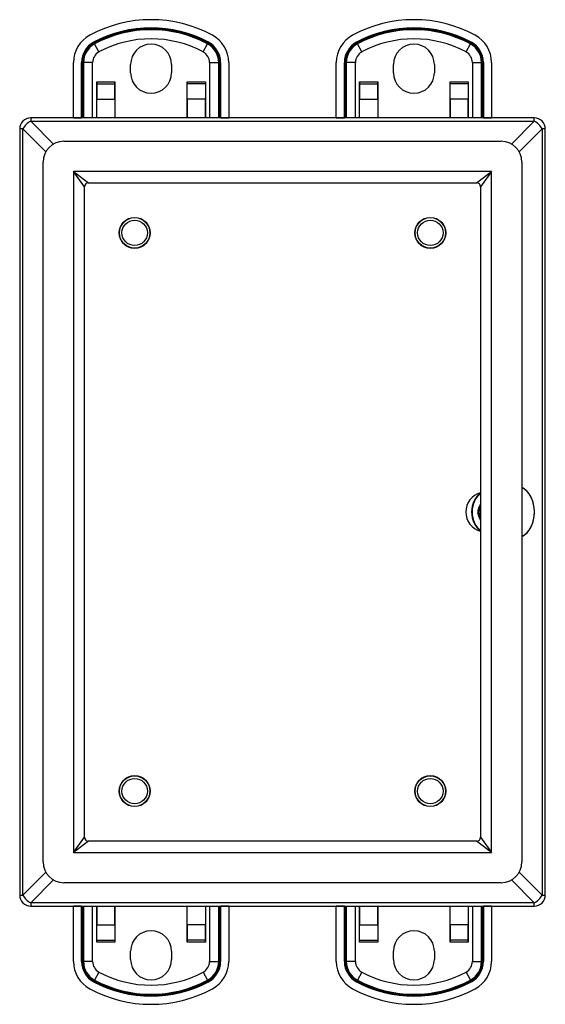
# Model space of a CAD drawing. Header units: inches. Extents: x 2.5 to 31.4, y 3 to 21.5.
# Tile 3 of 5: x 15.1 to 19.1, y 8.8 to 16.3. Entities that reach past the tile are written whole.
import ezdxf

# ---------------------------------------------------------------- set-up
doc = ezdxf.new("R2010")
doc.units = ezdxf.units.IN
doc.header["$MEASUREMENT"] = 0
doc.layers.add('Visible Edges(ANSI)', color=7, linetype='Continuous', lineweight=25)
doc.layers.add('Visible Tangent Edges(ANSI)', color=7, linetype='Continuous', lineweight=25)

msp = doc.modelspace()

# ---------------------------------------------------------------- linework, layer by layer
at = {"layer": 'Visible Edges(ANSI)'}
for p, q in [((15.5418, 15.5495), (15.5418, 15.9721)), ((16.7229, 15.9721), (16.7229, 15.5495)), ((17.5418, 15.5495), (17.5418, 15.9721)), ((18.7229, 15.9721), (18.7229, 15.5495)), ((15.9763, 15.8935), (15.9763, 15.9555)), ((16.2883, 15.9555), (16.2883, 15.8935)), ((17.9763, 15.8935), (17.9763, 15.9555)), ((18.2883, 15.9555), (18.2883, 15.8935)), ((15.7185, 15.5495), (15.7185, 15.8245)), ((15.7185, 15.8245), (15.7186, 15.8245)), ((15.7186, 15.8245), (15.7186, 15.8087)), ((15.8566, 15.8087), (15.8566, 15.8245)), ((15.8566, 15.8245), (15.8567, 15.8245)), ((15.8567, 15.8245), (15.8567, 15.5495)), ((16.4079, 15.8245), (16.408, 15.8245)), ((16.4079, 15.5495), (16.4079, 15.8245)), ((16.408, 15.8087), (16.408, 15.8245)), ((16.546, 15.8245), (16.5461, 15.8245)), ((16.546, 15.8245), (16.546, 15.8087)), ((16.5461, 15.8245), (16.5461, 15.5495)), ((17.7185, 15.5495), (17.7185, 15.8245)), ((17.7185, 15.8245), (17.7186, 15.8245)), ((17.7186, 15.8245), (17.7186, 15.8087)), ((17.8566, 15.8087), (17.8566, 15.8245)), ((17.8566, 15.8245), (17.8567, 15.8245)), ((17.8567, 15.8245), (17.8567, 15.5495)), ((18.4079, 15.8245), (18.408, 15.8245)), ((18.4079, 15.5495), (18.4079, 15.8245)), ((18.408, 15.8087), (18.408, 15.8245)), ((18.546, 15.8245), (18.5461, 15.8245)), ((18.546, 15.8245), (18.546, 15.8087)), ((18.5461, 15.8245), (18.5461, 15.5495)), ((15.7186, 15.8087), (15.7186, 15.6919)), ((15.8566, 15.6919), (15.8566, 15.8087)), ((16.408, 15.6919), (16.408, 15.8087)), ((16.546, 15.8087), (16.546, 15.6919)), ((17.7186, 15.8087), (17.7186, 15.6919)), ((17.8566, 15.6919), (17.8566, 15.8087)), ((18.408, 15.6919), (18.408, 15.8087)), ((18.546, 15.8087), (18.546, 15.6919)), ((15.7186, 15.5495), (15.7186, 15.6919)), ((15.8566, 15.6919), (15.8566, 15.5495)), ((16.408, 15.6919), (16.408, 15.5495)), ((16.546, 15.5495), (16.546, 15.6919)), ((17.7186, 15.5495), (17.7186, 15.6919)), ((17.8566, 15.6919), (17.8566, 15.5495)), ((18.408, 15.6919), (18.408, 15.5495)), ((18.546, 15.5495), (18.546, 15.6919)), ((19.0483, 15.5495), (15.2163, 15.5495)), ((15.5418, 15.5495), (15.5418, 15.5495)), ((15.6037, 15.5495), (15.6037, 15.5495)), ((16.661, 15.5495), (16.6609, 15.5495)), ((16.7229, 15.5495), (16.7229, 15.5495)), ((17.5418, 15.5495), (17.5418, 15.5495)), ((17.6037, 15.5495), (17.6037, 15.5495)), ((18.661, 15.5495), (18.6609, 15.5495)), ((18.7229, 15.5495), (18.7229, 15.5495)), ((15.1323, 15.4655), (15.1323, 9.6335)), ((19.1323, 9.6335), (19.1323, 15.4655)), ((15.4678, 15.3715), (18.7969, 15.3715)), ((15.3103, 9.8849), (15.3103, 15.214)), ((18.9544, 15.214), (18.9544, 9.8849)), ((15.6253, 10.0734), (15.6253, 15.0255)), ((15.6563, 15.0565), (18.6084, 15.0565)), ((18.6394, 15.0255), (18.6394, 10.0734)), ((18.6343, 12.5877), (18.6213, 12.5559)), ((18.6213, 12.541), (18.6351, 12.5073)), ((18.6084, 10.0424), (15.6563, 10.0424)), ((18.7969, 9.7274), (15.4678, 9.7274)), ((15.2163, 9.5495), (19.0483, 9.5495)), ((15.5418, 9.5494), (15.5418, 9.5495)), ((15.5418, 9.1268), (15.5418, 9.5494)), ((15.6037, 9.5494), (15.6037, 9.5495)), ((15.7185, 9.2745), (15.7185, 9.5495)), ((15.7186, 9.5495), (15.7186, 9.4071)), ((15.8566, 9.4071), (15.8566, 9.5495)), ((15.8567, 9.5495), (15.8567, 9.2745)), ((16.4079, 9.2745), (16.4079, 9.5495)), ((16.408, 9.4071), (16.408, 9.5495)), ((16.546, 9.5495), (16.546, 9.4071)), ((16.5461, 9.5495), (16.5461, 9.2745)), ((16.6609, 9.5495), (16.661, 9.5494)), ((16.7229, 9.5495), (16.7229, 9.5494)), ((16.7229, 9.5494), (16.7229, 9.1268)), ((17.5418, 9.5494), (17.5418, 9.5495)), ((17.5418, 9.1268), (17.5418, 9.5494)), ((17.6037, 9.5494), (17.6037, 9.5495)), ((17.7185, 9.2745), (17.7185, 9.5495)), ((17.7186, 9.5495), (17.7186, 9.4071)), ((17.8566, 9.4071), (17.8566, 9.5495)), ((17.8567, 9.5495), (17.8567, 9.2745)), ((18.4079, 9.2745), (18.4079, 9.5495)), ((18.408, 9.4071), (18.408, 9.5495)), ((18.546, 9.5495), (18.546, 9.4071)), ((18.5461, 9.5495), (18.5461, 9.2745)), ((18.6609, 9.5495), (18.661, 9.5494)), ((18.7229, 9.5495), (18.7229, 9.5494)), ((18.7229, 9.5494), (18.7229, 9.1268)), ((15.7186, 9.2903), (15.7186, 9.4071)), ((15.8566, 9.4071), (15.8566, 9.2903)), ((16.408, 9.4071), (16.408, 9.2903)), ((16.546, 9.2903), (16.546, 9.4071)), ((17.7186, 9.2903), (17.7186, 9.4071)), ((17.8566, 9.4071), (17.8566, 9.2903)), ((18.408, 9.4071), (18.408, 9.2903)), ((18.546, 9.2903), (18.546, 9.4071)), ((15.7186, 9.2745), (15.7185, 9.2745)), ((15.7186, 9.2745), (15.7186, 9.2903)), ((15.8566, 9.2903), (15.8566, 9.2745)), ((15.8567, 9.2745), (15.8566, 9.2745)), ((16.408, 9.2745), (16.4079, 9.2745)), ((16.408, 9.2903), (16.408, 9.2745)), ((16.546, 9.2745), (16.546, 9.2903)), ((16.5461, 9.2745), (16.546, 9.2745)), ((17.7186, 9.2745), (17.7185, 9.2745)), ((17.7186, 9.2745), (17.7186, 9.2903)), ((17.8566, 9.2903), (17.8566, 9.2745)), ((17.8567, 9.2745), (17.8566, 9.2745)), ((18.408, 9.2745), (18.4079, 9.2745)), ((18.408, 9.2903), (18.408, 9.2745)), ((18.546, 9.2745), (18.546, 9.2903)), ((18.5461, 9.2745), (18.546, 9.2745)), ((15.9763, 9.1435), (15.9763, 9.2055)), ((16.2883, 9.2055), (16.2883, 9.1435)), ((17.9763, 9.1435), (17.9763, 9.2055)), ((18.2883, 9.2055), (18.2883, 9.1435))]:
    msp.add_line(p, q, dxfattribs=at)
at = {"layer": 'Visible Edges(ANSI)', "flags": 128}
msp.add_lwpolyline([(18.9544, 12.3633), (18.9647, 12.3689), (18.9748, 12.3756), (18.9843, 12.3834), (18.9934, 12.3921), (19.0019, 12.4018), (19.0098, 12.4123), (19.0172, 12.4236), (19.0238, 12.4357), (19.0297, 12.4484), (19.035, 12.4617), (19.0394, 12.4756), (19.0431, 12.4898), (19.046, 12.5044), (19.0481, 12.5193), (19.0493, 12.5343), (19.0497, 12.5495), (19.0493, 12.5646), (19.0481, 12.5796), (19.046, 12.5945), (19.0431, 12.6091), (19.0394, 12.6234), (19.035, 12.6372), (19.0297, 12.6505), (19.0238, 12.6632), (19.0172, 12.6753), (19.0098, 12.6866), (19.0019, 12.6972), (18.9934, 12.7068), (18.9843, 12.7156), (18.9748, 12.7233), (18.9647, 12.73), (18.9544, 12.7356)], dxfattribs=at)
at = {"layer": 'Visible Edges(ANSI)'}
for centre, radius in [((16.0073, 14.6745), 0.1181), ((16.0073, 14.6745), 0.1161), ((16.0073, 14.6745), 0.0965), ((18.2573, 14.6745), 0.1181), ((18.2573, 14.6745), 0.1161), ((18.2573, 14.6745), 0.0965), ((16.0073, 10.4245), 0.1181), ((16.0073, 10.4245), 0.1161), ((16.0073, 10.4245), 0.0965), ((18.2573, 10.4245), 0.1181), ((18.2573, 10.4245), 0.1161), ((18.2573, 10.4245), 0.0965)]:
    msp.add_circle(centre, radius, dxfattribs=at)
for centre, radius, start, end in [((16.1323, 15.3135), 0.984, 61.70581, 118.29419), ((18.1323, 15.3135), 0.984, 61.70581, 118.29419), ((15.7778, 15.9721), 0.236, 118.29419, 180), ((16.4869, 15.9721), 0.236, 0, 61.70581), ((17.7778, 15.9721), 0.236, 118.29419, 180), ((18.4869, 15.9721), 0.236, 0, 61.70581), ((16.1323, 15.9555), 0.156, 0, 180), ((18.1323, 15.9555), 0.156, 0, 180), ((16.1323, 15.8935), 0.156, 180, 0), ((18.1323, 15.8935), 0.156, 180, 0), ((15.2163, 15.4655), 0.084, 90, 180), ((19.0483, 15.4655), 0.084, 0, 90), ((15.4678, 15.214), 0.1575, 90, 180), ((18.7969, 15.214), 0.1575, 0, 90), ((15.6563, 15.0255), 0.031, 90, 180), ((18.6084, 15.0255), 0.031, 0, 90), ((18.6808, 12.5495), 0.1526, 105.72695, 254.27305), ((18.6395, 12.5485), 0.0197, 157.79235, 202.20765), ((15.6563, 10.0734), 0.031, 180, 270), ((18.6084, 10.0734), 0.031, 270, 0), ((15.4678, 9.8849), 0.1575, 180, 270), ((18.7969, 9.8849), 0.1575, 270, 0), ((15.2163, 9.6335), 0.084, 180, 270), ((19.0483, 9.6335), 0.084, 270, 0), ((16.1323, 9.2055), 0.156, 0, 180), ((18.1323, 9.2055), 0.156, 0, 180), ((15.7778, 9.1268), 0.236, 180, 241.70581), ((16.1323, 9.1435), 0.156, 180, 0), ((16.4869, 9.1268), 0.236, 298.29419, 0), ((17.7778, 9.1268), 0.236, 180, 241.70581), ((18.1323, 9.1435), 0.156, 180, 0), ((18.4869, 9.1268), 0.236, 298.29419, 0), ((16.1323, 9.7854), 0.984, 241.70581, 298.29419), ((18.1323, 9.7854), 0.984, 241.70581, 298.29419)]:
    msp.add_arc(centre, radius, start, end, dxfattribs=at)
at = {"layer": 'Visible Tangent Edges(ANSI)'}
for p, q in [((15.6953, 16.1254), (15.6986, 16.1193)), ((15.702, 16.1129), (15.6986, 16.1193)), ((16.5626, 16.1129), (16.5661, 16.1193)), ((16.5694, 16.1254), (16.5661, 16.1193)), ((17.6953, 16.1254), (17.6986, 16.1193)), ((17.702, 16.1129), (17.6986, 16.1193)), ((18.5626, 16.1129), (18.5661, 16.1193)), ((18.5694, 16.1254), (18.5661, 16.1193)), ((15.735, 16.0516), (15.702, 16.1129)), ((16.5296, 16.0516), (16.5626, 16.1129)), ((17.735, 16.0516), (17.702, 16.1129)), ((18.5296, 16.0516), (18.5626, 16.1129)), ((15.6037, 15.9721), (15.6107, 15.9721)), ((15.6037, 15.5495), (15.6037, 15.9721)), ((15.6107, 15.5495), (15.6107, 15.9721)), ((15.6179, 15.9721), (15.6107, 15.9721)), ((15.6875, 15.9721), (15.6179, 15.9721)), ((15.6179, 15.9721), (15.6179, 15.5495)), ((15.6875, 15.5495), (15.6875, 15.9721)), ((16.5771, 15.9721), (16.5771, 15.5495)), ((16.5771, 15.9721), (16.6467, 15.9721)), ((16.6467, 15.5495), (16.6467, 15.9721)), ((16.6467, 15.9721), (16.654, 15.9721)), ((16.661, 15.9721), (16.654, 15.9721)), ((16.654, 15.9721), (16.654, 15.5495)), ((16.661, 15.9721), (16.661, 15.5495)), ((17.6037, 15.9721), (17.6107, 15.9721)), ((17.6037, 15.5495), (17.6037, 15.9721)), ((17.6107, 15.5495), (17.6107, 15.9721)), ((17.6179, 15.9721), (17.6107, 15.9721)), ((17.6875, 15.9721), (17.6179, 15.9721)), ((17.6179, 15.9721), (17.6179, 15.5495)), ((17.6875, 15.5495), (17.6875, 15.9721)), ((18.5771, 15.9721), (18.5771, 15.5495)), ((18.5771, 15.9721), (18.6467, 15.9721)), ((18.6467, 15.5495), (18.6467, 15.9721)), ((18.6467, 15.9721), (18.654, 15.9721)), ((18.661, 15.9721), (18.654, 15.9721)), ((18.654, 15.9721), (18.654, 15.5495)), ((18.661, 15.9721), (18.661, 15.5495)), ((15.7186, 15.8245), (15.8566, 15.8245)), ((16.408, 15.8245), (16.546, 15.8245)), ((17.7186, 15.8245), (17.8566, 15.8245)), ((18.408, 15.8245), (18.546, 15.8245)), ((15.7186, 15.8087), (15.8566, 15.8087)), ((16.546, 15.8087), (16.408, 15.8087)), ((17.7186, 15.8087), (17.8566, 15.8087)), ((18.546, 15.8087), (18.408, 15.8087)), ((15.7186, 15.6919), (15.8566, 15.6919)), ((16.546, 15.6919), (16.408, 15.6919)), ((17.7186, 15.6919), (17.8566, 15.6919)), ((18.546, 15.6919), (18.408, 15.6919)), ((15.2163, 15.5495), (15.2163, 15.5249)), ((15.3902, 15.351), (15.2163, 15.5249)), ((15.2163, 15.5249), (19.0483, 15.5249)), ((15.5418, 15.5495), (15.6037, 15.5495)), ((16.661, 15.5495), (16.7229, 15.5495)), ((17.5418, 15.5495), (17.6037, 15.5495)), ((18.661, 15.5495), (18.7229, 15.5495)), ((19.0483, 15.5249), (18.8745, 15.351)), ((19.0483, 15.5249), (19.0483, 15.5495)), ((15.1569, 15.4655), (15.1323, 15.4655)), ((15.1569, 15.4655), (15.3308, 15.2916)), ((15.1569, 9.6335), (15.1569, 15.4655)), ((18.9339, 15.2916), (19.1077, 15.4655)), ((19.1077, 15.4655), (19.1077, 9.6335)), ((19.1323, 15.4655), (19.1077, 15.4655)), ((15.5413, 15.1405), (15.6563, 15.0565)), ((15.6253, 15.0255), (15.5413, 15.1405)), ((15.5413, 15.1405), (15.5413, 9.9584)), ((18.7234, 15.1405), (15.5413, 15.1405)), ((18.6084, 15.0565), (18.7234, 15.1405)), ((18.7234, 15.1405), (18.6394, 15.0255)), ((18.7234, 9.9584), (18.7234, 15.1405)), ((18.6275, 12.5583), (18.6394, 12.5875)), ((18.6394, 12.5583), (18.6275, 12.5583)), ((18.6394, 12.5094), (18.6275, 12.5386)), ((18.6275, 12.5386), (18.6394, 12.5386)), ((15.5413, 9.9584), (15.6253, 10.0734)), ((18.6394, 10.0734), (18.7234, 9.9584)), ((15.6563, 10.0424), (15.5413, 9.9584)), ((18.7234, 9.9584), (18.6084, 10.0424)), ((15.5413, 9.9584), (18.7234, 9.9584)), ((15.3308, 9.8073), (15.1569, 9.6335)), ((15.2163, 9.5741), (15.3902, 9.7479)), ((18.8745, 9.7479), (19.0483, 9.5741)), ((19.1077, 9.6335), (18.9339, 9.8073)), ((15.1323, 9.6335), (15.1569, 9.6335)), ((19.1077, 9.6335), (19.1323, 9.6335)), ((15.2163, 9.5741), (15.2163, 9.5495)), ((19.0483, 9.5741), (15.2163, 9.5741)), ((15.6037, 9.5494), (15.5418, 9.5494)), ((15.6037, 9.1268), (15.6037, 9.5494)), ((15.6107, 9.1268), (15.6107, 9.5495)), ((15.6179, 9.5495), (15.6179, 9.1268)), ((15.6875, 9.1268), (15.6875, 9.5495)), ((16.5771, 9.5495), (16.5771, 9.1268)), ((16.6467, 9.1268), (16.6467, 9.5495)), ((16.654, 9.5495), (16.654, 9.1268)), ((16.661, 9.5494), (16.661, 9.1268)), ((16.7229, 9.5494), (16.661, 9.5494)), ((17.6037, 9.5494), (17.5418, 9.5494)), ((17.6037, 9.1268), (17.6037, 9.5494)), ((17.6107, 9.1268), (17.6107, 9.5495)), ((17.6179, 9.5495), (17.6179, 9.1268)), ((17.6875, 9.1268), (17.6875, 9.5495)), ((18.5771, 9.5495), (18.5771, 9.1268)), ((18.6467, 9.1268), (18.6467, 9.5495)), ((18.654, 9.5495), (18.654, 9.1268)), ((18.661, 9.5494), (18.661, 9.1268)), ((18.7229, 9.5494), (18.661, 9.5494)), ((19.0483, 9.5495), (19.0483, 9.5741)), ((15.7186, 9.4071), (15.8566, 9.4071)), ((16.546, 9.4071), (16.408, 9.4071)), ((17.7186, 9.4071), (17.8566, 9.4071)), ((18.546, 9.4071), (18.408, 9.4071)), ((15.7186, 9.2903), (15.8566, 9.2903)), ((15.8566, 9.2745), (15.7186, 9.2745)), ((16.546, 9.2903), (16.408, 9.2903)), ((16.546, 9.2745), (16.408, 9.2745)), ((17.7186, 9.2903), (17.8566, 9.2903)), ((17.8566, 9.2745), (17.7186, 9.2745)), ((18.546, 9.2903), (18.408, 9.2903)), ((18.546, 9.2745), (18.408, 9.2745)), ((15.6037, 9.1268), (15.6107, 9.1268)), ((15.6179, 9.1268), (15.6107, 9.1268)), ((15.6875, 9.1268), (15.6179, 9.1268)), ((16.5771, 9.1268), (16.6467, 9.1268)), ((16.6467, 9.1268), (16.654, 9.1268)), ((16.661, 9.1268), (16.654, 9.1268)), ((17.6037, 9.1268), (17.6107, 9.1268)), ((17.6179, 9.1268), (17.6107, 9.1268)), ((17.6875, 9.1268), (17.6179, 9.1268)), ((18.5771, 9.1268), (18.6467, 9.1268)), ((18.6467, 9.1268), (18.654, 9.1268)), ((18.661, 9.1268), (18.654, 9.1268)), ((15.735, 9.0473), (15.702, 8.9861)), ((16.5296, 9.0473), (16.5626, 8.9861)), ((17.735, 9.0473), (17.702, 8.9861)), ((18.5296, 9.0473), (18.5626, 8.9861)), ((15.6953, 8.9735), (15.6986, 8.9796)), ((15.702, 8.9861), (15.6986, 8.9796)), ((16.5626, 8.9861), (16.5661, 8.9796)), ((16.5694, 8.9735), (16.5661, 8.9796)), ((17.6953, 8.9735), (17.6986, 8.9796)), ((17.702, 8.9861), (17.6986, 8.9796)), ((18.5626, 8.9861), (18.5661, 8.9796)), ((18.5694, 8.9735), (18.5661, 8.9796))]:
    msp.add_line(p, q, dxfattribs=at)
at = {"layer": 'Visible Tangent Edges(ANSI)', "flags": 128}
for points in [[(18.6394, 12.611), (18.6383, 12.6088), (18.6372, 12.6066), (18.6362, 12.6044), (18.6351, 12.6021), (18.634, 12.5999), (18.633, 12.5976), (18.6319, 12.5953), (18.6309, 12.5931), (18.6298, 12.5908), (18.6288, 12.5885), (18.6279, 12.5862), (18.6269, 12.5839), (18.626, 12.5815), (18.6251, 12.5792), (18.6243, 12.5769), (18.6234, 12.5745), (18.6227, 12.5722), (18.6219, 12.5698), (18.6212, 12.5674), (18.6205, 12.5651), (18.6199, 12.5627), (18.6194, 12.5603), (18.6188, 12.5579), (18.6184, 12.5555)], [(18.6343, 12.5877), (18.6345, 12.5882), (18.6347, 12.5887), (18.6349, 12.5892), (18.6351, 12.5897), (18.6353, 12.5903), (18.6355, 12.5908), (18.6357, 12.5913), (18.636, 12.5918), (18.6362, 12.5923), (18.6364, 12.5928), (18.6366, 12.5933), (18.6368, 12.5938), (18.637, 12.5943), (18.6372, 12.5948), (18.6375, 12.5953), (18.6377, 12.5958), (18.6379, 12.5963), (18.6381, 12.5968), (18.6383, 12.5973), (18.6385, 12.5978), (18.6387, 12.5983), (18.639, 12.5989), (18.6392, 12.5994), (18.6394, 12.5999)], [(18.6184, 12.5555), (18.6183, 12.5549), (18.6182, 12.5543), (18.6181, 12.5538), (18.618, 12.5532), (18.6179, 12.5526), (18.6179, 12.5521), (18.6178, 12.5515), (18.6178, 12.5509), (18.6178, 12.5503), (18.6177, 12.5498), (18.6177, 12.5492), (18.6177, 12.5486), (18.6177, 12.548), (18.6177, 12.5475), (18.6178, 12.5469), (18.6178, 12.5463), (18.6178, 12.5457), (18.6179, 12.5452), (18.618, 12.5446), (18.618, 12.544), (18.6181, 12.5435), (18.6182, 12.5429), (18.6183, 12.5423), (18.6184, 12.5418)], [(18.6184, 12.5418), (18.6189, 12.5393), (18.6194, 12.5369), (18.62, 12.5345), (18.6206, 12.532), (18.6213, 12.5296), (18.622, 12.5272), (18.6228, 12.5248), (18.6236, 12.5224), (18.6244, 12.52), (18.6253, 12.5176), (18.6262, 12.5153), (18.6271, 12.5129), (18.628, 12.5106), (18.629, 12.5082), (18.63, 12.5059), (18.631, 12.5036), (18.6321, 12.5013), (18.6331, 12.499), (18.6341, 12.4967), (18.6352, 12.4944), (18.6363, 12.4921), (18.6373, 12.4898), (18.6384, 12.4876), (18.6394, 12.4853)], [(18.6394, 12.4969), (18.6392, 12.4974), (18.639, 12.4978), (18.6389, 12.4982), (18.6387, 12.4987), (18.6385, 12.4991), (18.6383, 12.4995), (18.6381, 12.5), (18.6379, 12.5004), (18.6378, 12.5008), (18.6376, 12.5013), (18.6374, 12.5017), (18.6372, 12.5021), (18.637, 12.5025), (18.6369, 12.503), (18.6367, 12.5034), (18.6365, 12.5038), (18.6363, 12.5043), (18.6361, 12.5047), (18.636, 12.5051), (18.6358, 12.5056), (18.6356, 12.506), (18.6354, 12.5064), (18.6353, 12.5069), (18.6351, 12.5073)]]:
    msp.add_lwpolyline(points, dxfattribs=at)
at = {"layer": 'Visible Tangent Edges(ANSI)'}
for centre, radius, start, end in [((16.1323, 15.3135), 0.9221, 61.70581, 118.29419), ((16.1323, 15.3135), 0.9151, 61.70581, 118.29419), ((16.1323, 15.3135), 0.9078, 61.70581, 118.29419), ((18.1323, 15.3135), 0.9221, 61.70581, 118.29419), ((18.1323, 15.3135), 0.9151, 61.70581, 118.29419), ((18.1323, 15.3135), 0.9078, 61.70581, 118.29419), ((15.7778, 15.9721), 0.1741, 118.29419, 180), ((15.7778, 15.9721), 0.1671, 118.29419, 180), ((16.1323, 15.3135), 0.8382, 61.70581, 118.29419), ((16.4869, 15.9721), 0.1671, 0, 61.70581), ((16.4869, 15.9721), 0.1741, 0, 61.70581), ((17.7778, 15.9721), 0.1741, 118.29419, 180), ((17.7778, 15.9721), 0.1671, 118.29419, 180), ((18.1323, 15.3135), 0.8382, 61.70581, 118.29419), ((18.4869, 15.9721), 0.1671, 0, 61.70581), ((18.4869, 15.9721), 0.1741, 0, 61.70581), ((15.7778, 15.9721), 0.1598, 118.29419, 180), ((15.7778, 15.9721), 0.0902, 118.29419, 180), ((16.4869, 15.9721), 0.0902, 0, 61.70581), ((16.4869, 15.9721), 0.1598, 0, 61.70581), ((17.7778, 15.9721), 0.1598, 118.29419, 180), ((17.7778, 15.9721), 0.0902, 118.29419, 180), ((18.4869, 15.9721), 0.0902, 0, 61.70581), ((18.4869, 15.9721), 0.1598, 0, 61.70581), ((15.7778, 9.1268), 0.1741, 180, 241.70581), ((15.7778, 9.1268), 0.1671, 180, 241.70581), ((15.7778, 9.1268), 0.1598, 180, 241.70581), ((15.7778, 9.1268), 0.0902, 180, 241.70581), ((16.4869, 9.1268), 0.0902, 298.29419, 0), ((16.4869, 9.1268), 0.1598, 298.29419, 0), ((16.4869, 9.1268), 0.1671, 298.29419, 0), ((16.4869, 9.1268), 0.1741, 298.29419, 0), ((17.7778, 9.1268), 0.1741, 180, 241.70581), ((17.7778, 9.1268), 0.1671, 180, 241.70581), ((17.7778, 9.1268), 0.1598, 180, 241.70581), ((17.7778, 9.1268), 0.0902, 180, 241.70581), ((18.4869, 9.1268), 0.0902, 298.29419, 0), ((18.4869, 9.1268), 0.1598, 298.29419, 0), ((18.4869, 9.1268), 0.1671, 298.29419, 0), ((18.4869, 9.1268), 0.1741, 298.29419, 0), ((16.1323, 9.7854), 0.8382, 241.70581, 298.29419), ((18.1323, 9.7854), 0.8382, 241.70581, 298.29419), ((16.1323, 9.7854), 0.9221, 241.70581, 298.29419), ((16.1323, 9.7854), 0.9151, 241.70581, 298.29419), ((16.1323, 9.7854), 0.9078, 241.70581, 298.29419), ((18.1323, 9.7854), 0.9221, 241.70581, 298.29419), ((18.1323, 9.7854), 0.9151, 241.70581, 298.29419), ((18.1323, 9.7854), 0.9078, 241.70581, 298.29419)]:
    msp.add_arc(centre, radius, start, end, dxfattribs=at)
for centre, major_axis, ratio, start_param, end_param in [((15.2163, 15.4655), (0.0594, 0.0594), 0.57735, 1.047198, 2.094395), ((19.0483, 15.4655), (0.0594, -0.0594), 0.57735, 1.047198, 2.094395), ((18.6794, 12.5495), (0, 0.1525), 0.707107, 0.379824, 2.761769), ((18.6817, 12.5495), (0, 0.153), 0.707107, 0.401464, 2.740129), ((18.6841, 12.5495), (0, 0.1535), 0.707107, 0.424223, 2.71737), ((18.9127, 12.5495), (0, 0.1937), 0.707107, 3.450788, 5.97399), ((18.6044, 12.5562), (0.0194, -0.0033), 0.111189, 0.583722, 0.790886), ((18.6045, 12.5408), (-0.0194, -0.0033), 0.099672, 2.352445, 2.550974), ((18.6395, 12.5485), (-0.0182, 0.0074), 0.353553, 5.569461, 6.283185), ((18.6395, 12.5485), (-0.0182, -0.0074), 0.353553, 0, 0.713724), ((18.6395, 12.5485), (0, 0.0197), 0.707107, 1.047198, 2.094395), ((15.2163, 9.6335), (-0.0594, 0.0594), 0.57735, 1.047198, 2.094395), ((19.0483, 9.6335), (-0.0594, -0.0594), 0.57735, 1.047198, 2.094395)]:
    msp.add_ellipse(centre, major_axis=major_axis, ratio=ratio, start_param=start_param, end_param=end_param, dxfattribs=at)

doc.saveas('drawing.dxf')
